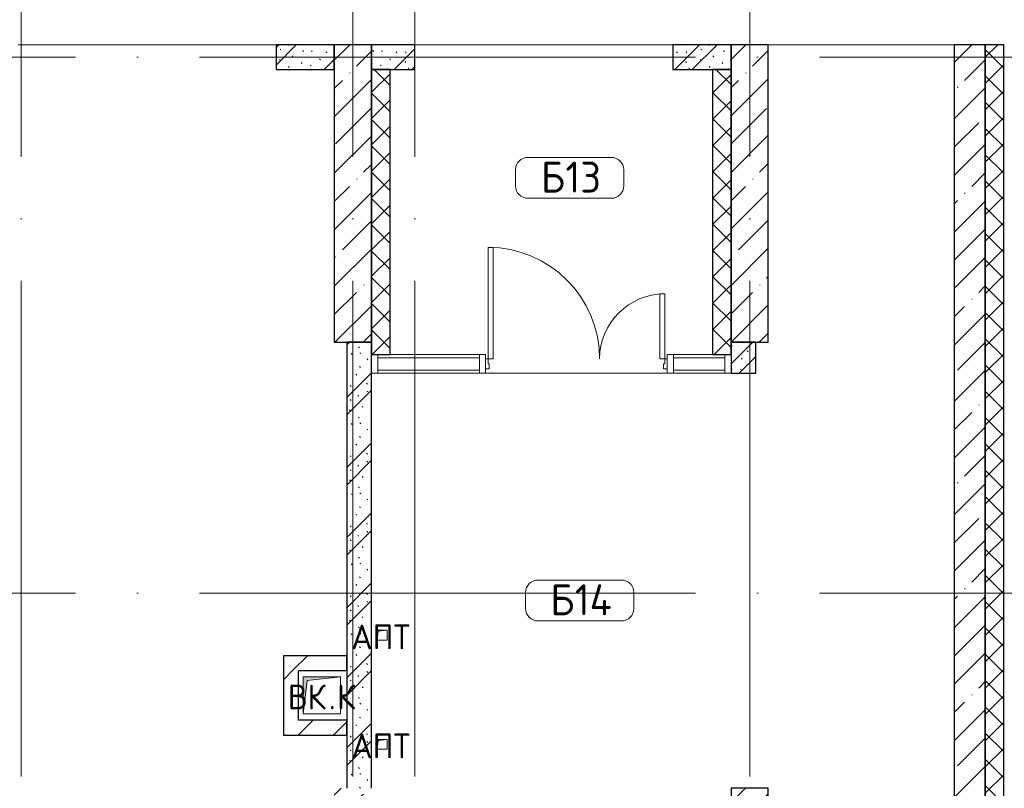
# Model space of a CAD drawing. Header units: millimetres. Extents: x -30540 to 173936, y -11730 to 122288.
# Tile 100 of 116: x 104718 to 112659, y 88150 to 94352. Entities that reach past the tile are written whole.
import ezdxf

# ---------------------------------------------------------------- set-up
doc = ezdxf.new("R2010")
doc.units = ezdxf.units.MM
doc.linetypes.add('ADSK_Линия сетки', pattern=[5000, 4000, -500, 0, -500])
for name, color, linetype, lineweight in [('A-____-NOTE-TEXT', 7, 'Continuous', 18), ('A-AREA-____-IDEN', 7, 'Continuous', 9), ('A-DOOR-____-MCUT', 7, 'Continuous', 9), ('A-DOOR-____-OTLN', 7, 'Continuous', 18), ('A-DOOR-FRAM-MCUT', 7, 'Continuous', 9), ('A-FLOR-____-OTLN', 7, 'Continuous', 18), ('A-GLAZ-CURT-MCUT', 7, 'Continuous', 9), ('A-GLAZ-CURT-OTLN', 7, 'Continuous', 18), ('A-GLAZ-CWMG-MCUT', 7, 'Continuous', 9), ('A-GLAZ-CWMG-OTLN', 7, 'Continuous', 18), ('A-WALL-____-MCUT', 7, 'Continuous', 40), ('A-WALL-____-PATT', 7, 'Continuous', 40), ('I-WALL-____-MCUT', 7, 'Continuous', 40), ('M-EQPM-____-OTLN', 7, 'Continuous', 18), ('S-COLS-____-MCUT', 7, 'Continuous', 40), ('S-COLS-____-OTLN', 7, 'Continuous', 18), ('S-GRID-____-OTLN', 7, 'Continuous', 9)]:
    doc.layers.add(name, color=color, linetype=linetype, lineweight=lineweight)
doc.styles.add('GOST Common', font='GOST_Common.ttf', dxfattribs={"height": 200})
doc.styles.add('GOST Common_4', font='GOST_Common.ttf', dxfattribs={"height": 250})
pattern_1 = [(45, (0, 0), (-228.0985, 228.0985), []), (45, (228.1, 0), (-228.0985, 228.0985), [403.225, -80.645, 6.706, -73.939])]
pattern_2 = [(135, (300.56, 377.28), (-565.6854, 6e-14), [10, -790]), (135, (349.8, 474.73), (-565.6854, 6e-14), [10, -790]), (135, (423.93, 473.06), (-565.6854, 6e-14), [10, -790]), (135, (229.92, 447.9), (-565.6854, 6e-14), [10, -790]), (135, (155.08, 447.9), (-565.6854, 6e-14), [10, -790]), (135, (114.9, 369.03), (-565.6854, 6e-14), [10, -790]), (135, (132.43, 285.8), (-565.6854, 6e-14), [10, -790]), (135, (214.66, 322), (-565.6854, 6e-14), [10, -790]), (135, (198.16, 261.88), (-565.6854, 6e-14), [10, -790]), (135, (45.2, 272.9), (-565.6854, 6e-14), [10, -790]), (135, (42.32, 336.16), (-565.6854, 6e-14), [10, -790]), (135, (92.26, 192.24), (-565.6854, 6e-14), [10, -790]), (135, (7.07, 149.2), (-565.6854, 6e-14), [10, -790]), (135, (80.6, 95.1), (-565.6854, 6e-14), [10, -790]), (135, (79.53, 36.94), (-565.6854, 6e-14), [10, -790]), (135, (153.87, 74.56), (-565.6854, 6e-14), [10, -790]), (135, (228.35, 124.8), (-565.6854, 6e-14), [10, -790]), (135, (279.75, 180.4), (-565.6854, 6e-14), [10, -790]), (135, (282.9, 31.63), (-565.6854, 6e-14), [10, -790]), (135, (377.38, 53.45), (-565.6854, 6e-14), [10, -790]), (135, (352.28, 102.7), (-565.6854, 6e-14), [10, -790]), (135, (354.05, 0), (-565.6854, 6e-14), [10, -790]), (135, (553.23, 16.45), (-565.6854, 6e-14), [10, -790]), (135, (542.38, 63.45), (-565.6854, 6e-14), [10, -790]), (135, (536.58, 239.3), (-565.6854, 6e-14), [10, -790]), (135, (475.85, 203.9), (-565.6854, 6e-14), [10, -790]), (135, (475.85, 316.54), (-565.6854, 6e-14), [10, -790]), (135, (520.8, 408.7), (-565.6854, 6e-14), [10, -790]), (135, (551.1, 470.8), (-565.6854, 6e-14), [10, -790]), (135, (235.25, 537.93), (-565.6854, 6e-14), [10, -790]), (135, (407.25, 547.65), (-565.6854, 6e-14), [10, -790]), (135, (94.5, 558.6), (-565.6854, 6e-14), [10, -790]), (135, (46.4, 532.3), (-565.6854, 6e-14), [10, -790]), (135, (85.56, 465.04), (-565.6854, 6e-14), [10, -790]), (135, (355.53, 181.14), (-565.6854, 6e-14), [10, -790]), (135, (362.23, 243.6), (-565.6854, 6e-14), [10, -790]), (135, (413.45, 344.1), (-565.6854, 6e-14), [10, -790]), (135, (286.3, 273.25), (-565.6854, 6e-14), [10, -790]), (135, (423.02, 263.72), (-565.6854, 6e-14), [10, -790]), (135, (162.94, 190.2), (-565.6854, 6e-14), [10, -790]), (135, (470.25, 120.93), (-565.6854, 6e-14), [10, -790]), (135, (484.48, 9.78), (-565.6854, 6e-14), [10, -790]), (45, (0, 212.13), (-565.6854, 0), []), (45, (212.13, 0), (-565.6854, 0), []), (45, (353.55, 0), (-565.6854, 0), []), (45, (0, 353.55), (-565.6854, 0), [])]
pattern_3 = [(45, (0, 0), (-424.264, 424.264), []), (45, (0, 282.8), (-424.264, 424.264), [])]
pattern_4 = [(45, (0, 0), (-106.06602, 106.06602), []), (135, (0, 0), (-106.06602, -106.06602), [])]

# ---------------------------------------------------------------- blocks, each defined once
blk = doc.blocks.new('КР_Колонна_ЖБ_Прямоугольная - 300x2400h_B40-V70-01 ЭМ')
at = {"layer": 'S-COLS-____-OTLN', "lineweight": 5, "true_color": 0xcccccc}
h = blk.add_hatch(dxfattribs=at)
h.set_pattern_fill('FP_69', color=254, style=0, pattern_type=2)
h.set_pattern_definition([(225, (110605.3, 86950), (228.0985, -228.0985), []), (225, (110377.2, 86950), (228.0985, -228.0985), [403.225, -80.645, 6.706, -73.939])])
h.paths.add_polyline_path([(150, 1200), (-150, 1200), (-150, -1200), (150, -1200), (150, -1172)])
at = {"layer": 'S-COLS-____-MCUT', "color": 254, "lineweight": 30, "true_color": 0xcccccc}
for p, q in [((150, 1200), (-150, 1200)), ((-150, 1200), (-150, -1200)), ((150, -1200), (150, 1200)), ((-150, -1200), (150, -1200))]:
    blk.add_line(p, q, dxfattribs=at)
blk = doc.blocks.new('Системная панель - С остеклением-1323999-01 ЭМ')
at = {"layer": 'A-GLAZ-CURT-MCUT', "color": 254, "lineweight": 15, "true_color": 0xcccccc}
for p, q in [((410, 50), (-410, 50)), ((-410, 50), (-410, -50)), ((410, -50), (410, 50)), ((-410, -50), (410, -50))]:
    blk.add_line(p, q, dxfattribs=at)
blk = doc.blocks.new('АР_Дверь_Панель двупольная - АР_Дверь_Панель двупольная-1324030-01 ЭМ')
at = {"layer": 'A-DOOR-____-MCUT', "color": 254, "lineweight": 15, "true_color": 0xcccccc}
for p, q in [((-712.5, 40), (-712.5, 940)), ((-712.5, 940), (-672.5, 940)), ((-672.5, 940), (-672.5, 40)), ((712.5, 565), (672.5, 565)), ((672.5, 565), (672.5, 40)), ((712.5, 40), (712.5, 565)), ((-672.5, 40), (-712.5, 40)), ((672.5, 40), (712.5, 40))]:
    blk.add_line(p, q, dxfattribs=at)
at = {"layer": 'A-DOOR-____-OTLN', "color": 254, "lineweight": 13, "true_color": 0xcccccc}
for centre, radius, start, end in [((-712.5, 40), 900, 0, 90), ((712.5, 40), 525, 90, 180)]:
    blk.add_arc(centre, radius, start, end, dxfattribs=at)
at = {"layer": 'A-DOOR-FRAM-MCUT', "color": 254, "lineweight": 15, "true_color": 0xcccccc}
for p, q in [((-732.5, 40), (-712.5, 40)), ((-732.5, -40), (-732.5, 40)), ((-712.5, 40), (-712.5, 0)), ((712.5, 0), (702.5, 0)), ((702.5, 0), (702.5, -40)), ((732.5, 40), (712.5, 40)), ((712.5, 40), (712.5, 0)), ((732.5, -40), (732.5, 40)), ((-702.5, -40), (-732.5, -40)), ((-712.5, 0), (-702.5, 0)), ((-702.5, 0), (-702.5, -40)), ((702.5, -40), (732.5, -40))]:
    blk.add_line(p, q, dxfattribs=at)
blk = doc.blocks.new('Системная панель - С остеклением-5230313-01 ЭМ')
at = {"layer": 'A-GLAZ-CURT-MCUT', "color": 254, "lineweight": 15, "true_color": 0xcccccc}
for p, q in [((207.5, 50), (-207.5, 50)), ((-207.5, 50), (-207.5, -50)), ((207.5, -50), (207.5, 50)), ((-207.5, -50), (207.5, -50))]:
    blk.add_line(p, q, dxfattribs=at)
blk = doc.blocks.new('Прямоугольный импост - 150Х50-1324026-01 ЭМ')
at = {"layer": 'A-GLAZ-CWMG-MCUT', "color": 254, "lineweight": 15, "true_color": 0xcccccc}
for p, q in [((-50, 75), (0, 75)), ((-50, -75), (-50, 75)), ((0, 75), (0, -75)), ((0, -75), (-50, -75))]:
    blk.add_line(p, q, dxfattribs=at)
blk = doc.blocks.new('Прямоугольный импост - 150Х50-1323995-01 ЭМ')
at = {"layer": 'A-GLAZ-CWMG-MCUT', "color": 254, "lineweight": 15, "true_color": 0xcccccc}
for p, q in [((-25, 75), (25, 75)), ((-25, 40), (-25, 75)), ((25, 75), (25, -75)), ((-25, -75), (-25, -40)), ((25, -75), (-25, -75))]:
    blk.add_line(p, q, dxfattribs=at)
blk = doc.blocks.new('Прямоугольный импост - 150Х50-V83-01 ЭМ')
at = {"layer": 'A-GLAZ-CWMG-MCUT', "color": 254, "lineweight": 15, "true_color": 0xcccccc}
for p, q in [((-25, 75), (25, 75)), ((-25, -75), (-25, 75)), ((25, 75), (25, 40)), ((25, -75), (-25, -75)), ((25, -40), (25, -75))]:
    blk.add_line(p, q, dxfattribs=at)
blk = doc.blocks.new('Прямоугольный импост - 150Х50-1324027-01 ЭМ')
at = {"layer": 'A-GLAZ-CWMG-MCUT', "color": 254, "lineweight": 15, "true_color": 0xcccccc}
for p, q in [((0, 75), (-50, 75)), ((-50, 75), (-50, -75)), ((0, -75), (0, 75)), ((-50, -75), (0, -75))]:
    blk.add_line(p, q, dxfattribs=at)
blk = doc.blocks.new('АР_Канал вертикальный прямоугольный - ВК_К-6739870-01 ЭМ')
at = {"layer": 'M-EQPM-____-OTLN', "lineweight": 13, "true_color": 0xe2e2e2}
blk.add_hatch(color=254, dxfattribs=at).paths.add_polyline_path([(-150, -150), (-120, 120), (150, 150), (-150, 150)])
at = {"layer": 'M-EQPM-____-OTLN', "color": 253, "lineweight": 13, "true_color": 0xaaaaaa}
for p, q in [((150, 150), (-150, 150)), ((-150, 150), (-150, -150)), ((150, 150), (-150, 150)), ((-150, 150), (-150, -150)), ((-150, -150), (-150, 150)), ((-150, 150), (150, 150)), ((-150, -150), (-120, 120)), ((-150, -150), (-120, 120)), ((-120, 120), (150, 150)), ((-120, 120), (150, 150)), ((150, -150), (150, 150)), ((150, 150), (150, -150)), ((-150, -150), (150, -150)), ((150, -150), (-150, -150))]:
    blk.add_line(p, q, dxfattribs=at)
blk = doc.blocks.new('АР_Канал вертикальный прямоугольный - АПТ-2616171-01 ЭМ')
at = {"layer": 'M-EQPM-____-OTLN', "lineweight": 13, "true_color": 0xe2e2e2}
blk.add_hatch(color=254, dxfattribs=at).paths.add_polyline_path([(-40, -40), (-32, 32), (40, 40), (-40, 40)])
at = {"layer": 'M-EQPM-____-OTLN', "color": 253, "lineweight": 13, "true_color": 0xaaaaaa}
for p, q in [((40, 40), (-40, 40)), ((-40, 40), (-40, -40)), ((40, 40), (-40, 40)), ((-40, 40), (-40, -40)), ((-40, -40), (-40, 40)), ((-40, 40), (40, 40)), ((-40, -40), (-32, 32)), ((-40, -40), (-32, 32)), ((-32, 32), (40, 40)), ((-32, 32), (40, 40)), ((40, -40), (40, 40)), ((40, 40), (40, -40)), ((-40, -40), (40, -40)), ((40, -40), (-40, -40))]:
    blk.add_line(p, q, dxfattribs=at)
blk = doc.blocks.new('Наметкина 10_РД_АР_К3_отсоединено_rvt-1-01 ЭМ')
at = {"layer": 'A-WALL-____-PATT', "lineweight": 5, "true_color": 0xcccccc}
h = blk.add_hatch(dxfattribs=at)
h.set_pattern_fill('FP_51', color=254, style=0, pattern_type=2)
h.set_pattern_definition(pattern_2)
h.paths.add_polyline_path([(107255.3, 93950), (107255.3, 94150), (106785.3, 94150), (106785.3, 93950)])
h = blk.add_hatch(dxfattribs=at)
h.set_pattern_fill('FP_51', color=254, style=0, pattern_type=2)
h.set_pattern_definition(pattern_2)
h.paths.add_polyline_path([(107905.3, 93950), (107905.3, 94150), (107555.3, 94150), (107555.3, 93950)])
h = blk.add_hatch(dxfattribs=at)
h.set_pattern_fill('FP_51', color=254, style=0, pattern_type=2)
h.set_pattern_definition(pattern_2)
h.paths.add_polyline_path([(110455.3, 93950), (110455.3, 94150), (109985.3, 94150), (109985.3, 93950)])
h = blk.add_hatch(dxfattribs=at)
h.set_pattern_fill('FP_27', color=254, style=0, pattern_type=2)
h.set_pattern_definition(pattern_1)
h.paths.add_polyline_path([(112505.3, 76420), (112505.3, 79950), (112255.3, 79950), (112255.3, 76420)])
h.paths.add_polyline_path([(112255.3, 81750), (112505.3, 81750), (112505.3, 94150), (112255.3, 94150), (112255.3, 82339.4)])
h = blk.add_hatch(dxfattribs=at)
h.set_pattern_fill('FP_53', color=254, style=0, pattern_type=2)
h.set_pattern_definition(pattern_4)
h.paths.add_polyline_path([(112655.3, 76620), (112655.3, 79950), (112505.3, 79950), (112505.3, 76620)])
h.paths.add_polyline_path([(112655.3, 81750), (112655.3, 94150), (112505.3, 94150), (112505.3, 81750)])
h = blk.add_hatch(dxfattribs=at)
h.set_pattern_fill('FP_53', color=254, style=0, pattern_type=2)
h.set_pattern_definition(pattern_4)
h.paths.add_polyline_path([(107705.3, 91650), (107705.3, 93950), (107555.3, 93950), (107555.3, 91650)])
h = blk.add_hatch(dxfattribs=at)
h.set_pattern_fill('FP_53', color=254, style=0, pattern_type=2)
h.set_pattern_definition(pattern_4)
h.paths.add_polyline_path([(110455.3, 91650), (110455.3, 93950), (110305.3, 93950), (110305.3, 91650)])
h = blk.add_hatch(dxfattribs=at)
h.set_pattern_fill('FP_51', color=254, style=0, pattern_type=2)
h.set_pattern_definition(pattern_2)
h.paths.add_polyline_path([(107555.3, 88150), (107555.3, 91750), (107355.3, 91750), (107355.3, 88150)])
h = blk.add_hatch(dxfattribs=at)
h.set_pattern_fill('FP_51', color=254, style=0, pattern_type=2)
h.set_pattern_definition(pattern_2)
h.paths.add_polyline_path([(110655.3, 91500), (110655.3, 91750), (110455.3, 91750), (110455.3, 91500)])
h = blk.add_hatch(dxfattribs=at)
h.set_pattern_fill('FP_52', color=254, style=0, pattern_type=2)
h.set_pattern_definition(pattern_3)
h.paths.add_polyline_path([(107355.3, 89100), (107355.3, 89220), (106845.3, 89220), (106845.3, 89100), (106965.3, 89100)])
h = blk.add_hatch(dxfattribs=at)
h.set_pattern_fill('FP_52', color=254, style=0, pattern_type=2)
h.set_pattern_definition(pattern_3)
h.paths.add_polyline_path([(106965.3, 88700), (106965.3, 89100), (106845.3, 89100), (106845.3, 88700)])
h = blk.add_hatch(dxfattribs=at)
h.set_pattern_fill('FP_52', color=254, style=0, pattern_type=2)
h.set_pattern_definition(pattern_3)
h.paths.add_polyline_path([(107355.3, 88580), (107355.3, 88700), (106845.3, 88700), (106845.3, 88580)])
at = {"layer": 'S-COLS-____-OTLN', "lineweight": 5, "true_color": 0xcccccc}
h = blk.add_hatch(dxfattribs=at)
h.set_pattern_fill('FP_27', color=254, style=0, pattern_type=2)
h.set_pattern_definition(pattern_1)
h.paths.add_polyline_path([(107555.3, 91750), (107555.3, 94150), (107255.3, 94150), (107255.3, 91750)])
h = blk.add_hatch(dxfattribs=at)
h.set_pattern_fill('FP_27', color=254, style=0, pattern_type=2)
h.set_pattern_definition(pattern_1)
h.paths.add_polyline_path([(110755.3, 91750), (110755.3, 94150), (110455.3, 94150), (110455.3, 91750)])
h = blk.add_hatch(dxfattribs=at)
h.set_pattern_fill('FP_27', color=254, style=0, pattern_type=2)
h.set_pattern_definition(pattern_1)
h.paths.add_polyline_path([(107555.3, 85750), (107555.3, 88150), (107255.3, 88150), (107255.3, 85750), (107305.3, 85750)])
at = {"layer": 'A-FLOR-____-OTLN', "color": 254, "lineweight": 13, "true_color": 0xcccccc}
for p, q in [((106785.3, 94150), (104705.3, 94150)), ((109985.3, 94150), (107905.3, 94150)), ((112255.3, 94150), (110755.3, 94150)), ((107705.3, 91650), (108425.3, 91650)), ((109990.3, 91650), (110305.3, 91650)), ((108425.3, 91500), (107605.3, 91500)), ((108475.3, 91500), (109940.3, 91500)), ((109940.3, 91500), (108475.3, 91500)), ((110405.3, 91500), (109990.3, 91500))]:
    blk.add_line(p, q, dxfattribs=at)
at = {"layer": 'A-WALL-____-MCUT', "color": 254, "lineweight": 30, "true_color": 0xcccccc}
for p, q in [((107255.3, 94150), (106785.3, 94150)), ((106785.3, 94150), (106785.3, 93950)), ((107255.3, 93950), (107255.3, 94150)), ((107905.3, 94150), (107555.3, 94150)), ((107555.3, 94150), (107555.3, 93950)), ((107905.3, 93950), (107905.3, 94150)), ((110455.3, 94150), (109985.3, 94150)), ((109985.3, 94150), (109985.3, 93950)), ((110455.3, 93950), (110455.3, 94150)), ((112255.3, 94150), (112255.3, 81750)), ((112505.3, 94150), (112255.3, 94150)), ((112505.3, 81750), (112505.3, 94150)), ((112655.3, 94150), (112505.3, 94150)), ((112505.3, 94150), (112505.3, 81750)), ((112655.3, 81750), (112655.3, 94150)), ((106785.3, 93950), (107255.3, 93950)), ((107705.3, 93950), (107555.3, 93950)), ((107555.3, 93950), (107555.3, 91650)), ((107555.3, 93950), (107905.3, 93950)), ((107705.3, 91650), (107705.3, 93950)), ((109985.3, 93950), (110455.3, 93950)), ((110455.3, 93950), (110305.3, 93950)), ((110305.3, 93950), (110305.3, 91650)), ((110455.3, 91650), (110455.3, 93950)), ((107555.3, 91650), (107705.3, 91650)), ((110305.3, 91650), (110455.3, 91650))]:
    blk.add_line(p, q, dxfattribs=at)
at = {"layer": 'I-WALL-____-MCUT', "color": 254, "lineweight": 30, "true_color": 0xcccccc}
for p, q in [((107355.3, 91750), (107355.3, 88150)), ((107555.3, 91750), (107355.3, 91750)), ((107555.3, 88150), (107555.3, 91750)), ((110455.3, 91750), (110455.3, 91500)), ((110655.3, 91750), (110455.3, 91750)), ((110655.3, 91500), (110655.3, 91750)), ((110455.3, 91500), (110655.3, 91500)), ((107355.3, 89220), (106845.3, 89220)), ((106845.3, 89220), (106845.3, 89100)), ((107355.3, 89100), (107355.3, 89220)), ((106845.3, 89100), (106845.3, 88700)), ((106965.3, 89100), (107355.3, 89100)), ((106965.3, 88700), (106965.3, 89100)), ((106845.3, 88700), (106845.3, 88580)), ((107355.3, 88700), (106965.3, 88700)), ((107355.3, 88580), (107355.3, 88700)), ((106845.3, 88580), (107355.3, 88580))]:
    blk.add_line(p, q, dxfattribs=at)
at = {"layer": 'S-COLS-____-MCUT', "color": 254, "lineweight": 30, "true_color": 0xcccccc}
for p, q in [((107255.3, 94150), (107255.3, 91750)), ((107555.3, 94150), (107255.3, 94150)), ((107555.3, 91750), (107555.3, 94150)), ((110455.3, 94150), (110455.3, 91750)), ((110755.3, 94150), (110455.3, 94150)), ((110755.3, 91750), (110755.3, 94150)), ((107255.3, 91750), (107555.3, 91750)), ((110455.3, 91750), (110755.3, 91750))]:
    blk.add_line(p, q, dxfattribs=at)
at = {"layer": 'A-DOOR-____-OTLN', "color": 254, "lineweight": 13, "true_color": 0xcccccc}
blk.add_blockref('АР_Дверь_Панель двупольная - АР_Дверь_Панель двупольная-1324030-01 ЭМ', (109207.8, 91575), dxfattribs=at)
at = {"layer": 'A-GLAZ-CURT-OTLN', "color": 254, "lineweight": 13, "true_color": 0xcccccc}
for name, p in [('Системная панель - С остеклением-1323999-01 ЭМ', (108015.3, 91575)), ('Системная панель - С остеклением-5230313-01 ЭМ', (110197.8, 91575))]:
    blk.add_blockref(name, p, dxfattribs=at)
at = {"layer": 'A-GLAZ-CWMG-OTLN', "color": 254, "lineweight": 13, "true_color": 0xcccccc, "rotation": 180}
blk.add_blockref('Прямоугольный импост - 150Х50-1324027-01 ЭМ', (107555.3, 91575), dxfattribs=at)
at = {"layer": 'A-GLAZ-CWMG-OTLN', "color": 254, "lineweight": 13, "true_color": 0xcccccc, "extrusion": (0, 0, -1), "rotation": 180}
for name, p in [('Прямоугольный импост - 150Х50-V83-01 ЭМ', (-108450.3, 91575)), ('Прямоугольный импост - 150Х50-1323995-01 ЭМ', (-109965.3, 91575)), ('Прямоугольный импост - 150Х50-1324026-01 ЭМ', (-110455.3, 91575))]:
    blk.add_blockref(name, p, dxfattribs=at)
at = {"layer": 'M-EQPM-____-OTLN', "color": 253, "lineweight": 5, "true_color": 0xaaaaaa}
for name, p in [('АР_Канал вертикальный прямоугольный - АПТ-2616171-01 ЭМ', (107640.3, 89385)), ('АР_Канал вертикальный прямоугольный - ВК_К-6739870-01 ЭМ', (107155.3, 88900)), ('АР_Канал вертикальный прямоугольный - АПТ-2616171-01 ЭМ', (107640.3, 88505))]:
    blk.add_blockref(name, p, dxfattribs=at)
at = {"layer": 'S-COLS-____-OTLN', "color": 254, "lineweight": 13, "true_color": 0xcccccc, "rotation": 180}
blk.add_blockref('КР_Колонна_ЖБ_Прямоугольная - 300x2400h_B40-V70-01 ЭМ', (110605.3, 86950), dxfattribs=at)
at = {"layer": 'A-____-NOTE-TEXT', "color": 253, "lineweight": 5, "true_color": 0xaaaaaa, "char_height": 200, "attachment_point": 1, "style": 'GOST Common'}
for s, insert, width in [('АПТ', (107392.1, 89472.2), 609.282), ('ВК', (106880.1, 88987.2), 400.844), ('\\fGOST Common|b0|i0|c204|p34|;К', (107277, 88987.2), 192.405), ('\\fGOST Common|b0|i0|c204|p34|;.', (107210.8, 88987.2), 80.169), ('АПТ', (107392.1, 88592.2), 609.282)]:
    blk.add_mtext(s, dxfattribs=dict(at, insert=insert, width=width))
blk = doc.blocks.new('Марка помещения 2 - Марка помещения 2-1605974-01 ЭМ')
at = {"layer": 'A-AREA-____-IDEN', "color": 253, "true_color": 0xaaaaaa}
for p, q in [((-1.797, 0.841), (1.569, 0.841)), ((-2.297, -0.309), (-2.297, 0.341)), ((2.069, 0.341), (2.069, -0.309)), ((1.569, -0.809), (-1.797, -0.809))]:
    blk.add_line(p, q, dxfattribs=at)
for centre, start, end in [((-1.797, 0.341), 90, 180), ((1.569, 0.341), 0, 90), ((-1.797, -0.309), 180, 270), ((1.569, -0.309), 270, 360)]:
    blk.add_arc(centre, 0.5, start, end, dxfattribs=at)

msp = doc.modelspace()

# ---------------------------------------------------------------- linework, layer by layer
at = {"layer": 'S-GRID-____-OTLN', "color": 253, "linetype": 'ADSK_Линия сетки', "true_color": 0xaaaaaa}
for p, q in [((104730.3, 53245.6), (104730.3, 100101.1)), ((107405.3, 53245.6), (107405.3, 100101.1)), ((110605.3, 53245.6), (110605.3, 100101.1)), ((107905.3, 53245.6), (107905.3, 97561.1)), ((135169, 94050), (62296.8, 94050)), ((135169, 89725), (62296.8, 89725))]:
    msp.add_line(p, q, dxfattribs=at)

# ---------------------------------------------------------------- block references
at = {"lineweight": 5}
msp.add_blockref('Наметкина 10_РД_АР_К3_отсоединено_rvt-1-01 ЭМ', (0, 0), dxfattribs=at)
at = {"layer": 'A-AREA-____-IDEN', "color": 253, "true_color": 0xaaaaaa, "xscale": 199.9999999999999, "yscale": 199.9999999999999, "zscale": 199.9999999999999}
for p in [(109175.5, 93073.1), (109257.4, 89662.5)]:
    msp.add_blockref('Марка помещения 2 - Марка помещения 2-1605974-01 ЭМ', p, dxfattribs=at)

# ---------------------------------------------------------------- texts
at = {"layer": 'A-AREA-____-IDEN', "color": 253, "true_color": 0xaaaaaa, "char_height": 250, "attachment_point": 1, "style": 'GOST Common_4'}
for s, insert, width in [('\\fGOST Common|b0|i0|c204|p34|;Б', (108921, 93206.9), 240.506), ('13', (109119.5, 93206.9), 384.81), ('\\fGOST Common|b0|i0|c204|p34|;Б', (108996.9, 89796.3), 240.506), ('14', (109195.4, 89796.3), 400.844)]:
    msp.add_mtext(s, dxfattribs=dict(at, insert=insert, width=width))

doc.saveas('drawing.dxf')
